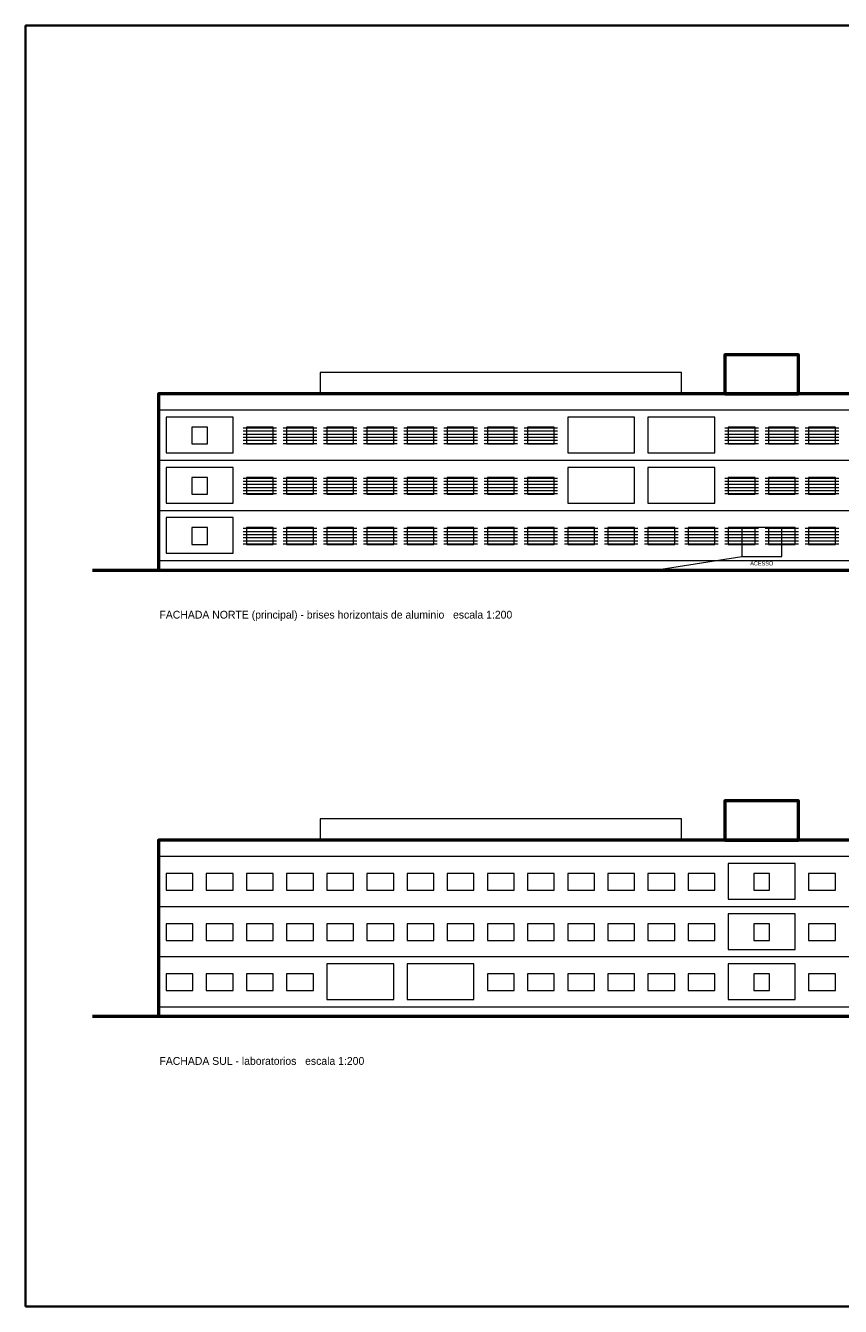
# Model space of a CAD drawing. Header units: metres. Extents: x -12 to 152, y -66 to 49.
# Tile 1 of 3: x -12 to 61, y -66 to 49. Entities that reach past the tile are written whole.
import ezdxf
from ezdxf.enums import TextEntityAlignment as Align

# ---------------------------------------------------------------- set-up
doc = ezdxf.new("R2010")
doc.units = ezdxf.units.M
doc.layers.add('ESQUADRIA', color=4, linetype='Continuous', lineweight=18, true_color=0x007f9f)
doc.layers.add('MOBILIA', color=9, linetype='Continuous', lineweight=13, true_color=0xa8a8a8)
for name, color, linetype, lineweight in [('FOLHA', 7, 'Continuous', 35), ('NOTA', 7, 'Continuous', 18), ('PAREDE', 7, 'Continuous', 50), ('TEXTO', 7, 'Continuous', 18)]:
    doc.layers.add(name, color=color, linetype=linetype, lineweight=lineweight)

msp = doc.modelspace()

# ---------------------------------------------------------------- linework, layer by layer
at = {"layer": 'ESQUADRIA'}
for points in [[(2.9, 11.3), (4.3, 11.3), (4.3, 12.8), (2.9, 12.8)], [(7.8, 11.3), (10.2, 11.3), (10.2, 12.8), (7.8, 12.8)], [(11.4, 11.3), (13.8, 11.3), (13.8, 12.8), (11.4, 12.8)], [(15, 11.3), (17.4, 11.3), (17.4, 12.8), (15, 12.8)], [(18.6, 11.3), (21, 11.3), (21, 12.8), (18.6, 12.8)], [(22.2, 11.3), (24.6, 11.3), (24.6, 12.8), (22.2, 12.8)], [(25.8, 11.3), (28.2, 11.3), (28.2, 12.8), (25.8, 12.8)], [(29.4, 11.3), (31.8, 11.3), (31.8, 12.8), (29.4, 12.8)], [(33, 11.3), (35.4, 11.3), (35.4, 12.8), (33, 12.8)], [(51, 11.3), (53.4, 11.3), (53.4, 12.8), (51, 12.8)], [(54.6, 11.3), (57, 11.3), (57, 12.8), (54.6, 12.8)], [(58.2, 11.3), (60.6, 11.3), (60.6, 12.8), (58.2, 12.8)], [(2.9, 6.8), (4.3, 6.8), (4.3, 8.3), (2.9, 8.3)], [(7.8, 6.8), (10.2, 6.8), (10.2, 8.3), (7.8, 8.3)], [(11.4, 6.8), (13.8, 6.8), (13.8, 8.3), (11.4, 8.3)], [(15, 6.8), (17.4, 6.8), (17.4, 8.3), (15, 8.3)], [(18.6, 6.8), (21, 6.8), (21, 8.3), (18.6, 8.3)], [(22.2, 6.8), (24.6, 6.8), (24.6, 8.3), (22.2, 8.3)], [(25.8, 6.8), (28.2, 6.8), (28.2, 8.3), (25.8, 8.3)], [(29.4, 6.8), (31.8, 6.8), (31.8, 8.3), (29.4, 8.3)], [(33, 6.8), (35.4, 6.8), (35.4, 8.3), (33, 8.3)], [(51, 6.8), (53.4, 6.8), (53.4, 8.3), (51, 8.3)], [(54.6, 6.8), (57, 6.8), (57, 8.3), (54.6, 8.3)], [(58.2, 6.8), (60.6, 6.8), (60.6, 8.3), (58.2, 8.3)], [(2.9, 2.3), (4.3, 2.3), (4.3, 3.8), (2.9, 3.8)], [(7.8, 2.3), (10.2, 2.3), (10.2, 3.8), (7.8, 3.8)], [(11.4, 2.3), (13.8, 2.3), (13.8, 3.8), (11.4, 3.8)], [(15, 2.3), (17.4, 2.3), (17.4, 3.8), (15, 3.8)], [(18.6, 2.3), (21, 2.3), (21, 3.8), (18.6, 3.8)], [(22.2, 2.3), (24.6, 2.3), (24.6, 3.8), (22.2, 3.8)], [(25.8, 2.3), (28.2, 2.3), (28.2, 3.8), (25.8, 3.8)], [(29.4, 2.3), (31.8, 2.3), (31.8, 3.8), (29.4, 3.8)], [(33, 2.3), (35.4, 2.3), (35.4, 3.8), (33, 3.8)], [(36.6, 2.3), (39, 2.3), (39, 3.8), (36.6, 3.8)], [(40.2, 2.3), (42.6, 2.3), (42.6, 3.8), (40.2, 3.8)], [(43.8, 2.3), (46.2, 2.3), (46.2, 3.8), (43.8, 3.8)], [(47.4, 2.3), (49.8, 2.3), (49.8, 3.8), (47.4, 3.8)], [(51, 2.3), (53.4, 2.3), (53.4, 3.8), (51, 3.8)], [(52.2, 1.2), (55.8, 1.2), (55.8, 3.8), (52.2, 3.8)], [(54.6, 2.3), (57, 2.3), (57, 3.8), (54.6, 3.8)], [(58.2, 2.3), (60.6, 2.3), (60.6, 3.8), (58.2, 3.8)], [(0.6, -28.7), (3, -28.7), (3, -27.2), (0.6, -27.2)], [(4.2, -28.7), (6.6, -28.7), (6.6, -27.2), (4.2, -27.2)], [(7.8, -28.7), (10.2, -28.7), (10.2, -27.2), (7.8, -27.2)], [(11.4, -28.7), (13.8, -28.7), (13.8, -27.2), (11.4, -27.2)], [(15, -28.7), (17.4, -28.7), (17.4, -27.2), (15, -27.2)], [(18.6, -28.7), (21, -28.7), (21, -27.2), (18.6, -27.2)], [(22.2, -28.7), (24.6, -28.7), (24.6, -27.2), (22.2, -27.2)], [(25.8, -28.7), (28.2, -28.7), (28.2, -27.2), (25.8, -27.2)], [(29.4, -28.7), (31.8, -28.7), (31.8, -27.2), (29.4, -27.2)], [(33, -28.7), (35.4, -28.7), (35.4, -27.2), (33, -27.2)], [(36.6, -28.7), (39, -28.7), (39, -27.2), (36.6, -27.2)], [(40.2, -28.7), (42.6, -28.7), (42.6, -27.2), (40.2, -27.2)], [(43.8, -28.7), (46.2, -28.7), (46.2, -27.2), (43.8, -27.2)], [(47.4, -28.7), (49.8, -28.7), (49.8, -27.2), (47.4, -27.2)], [(53.3, -28.7), (54.7, -28.7), (54.7, -27.2), (53.3, -27.2)], [(58.2, -28.7), (60.6, -28.7), (60.6, -27.2), (58.2, -27.2)], [(0.6, -33.2), (3, -33.2), (3, -31.7), (0.6, -31.7)], [(4.2, -33.2), (6.6, -33.2), (6.6, -31.7), (4.2, -31.7)], [(7.8, -33.2), (10.2, -33.2), (10.2, -31.7), (7.8, -31.7)], [(11.4, -33.2), (13.8, -33.2), (13.8, -31.7), (11.4, -31.7)], [(15, -33.2), (17.4, -33.2), (17.4, -31.7), (15, -31.7)], [(18.6, -33.2), (21, -33.2), (21, -31.7), (18.6, -31.7)], [(22.2, -33.2), (24.6, -33.2), (24.6, -31.7), (22.2, -31.7)], [(25.8, -33.2), (28.2, -33.2), (28.2, -31.7), (25.8, -31.7)], [(29.4, -33.2), (31.8, -33.2), (31.8, -31.7), (29.4, -31.7)], [(33, -33.2), (35.4, -33.2), (35.4, -31.7), (33, -31.7)], [(36.6, -33.2), (39, -33.2), (39, -31.7), (36.6, -31.7)], [(40.2, -33.2), (42.6, -33.2), (42.6, -31.7), (40.2, -31.7)], [(43.8, -33.2), (46.2, -33.2), (46.2, -31.7), (43.8, -31.7)], [(47.4, -33.2), (49.8, -33.2), (49.8, -31.7), (47.4, -31.7)], [(53.3, -33.2), (54.7, -33.2), (54.7, -31.7), (53.3, -31.7)], [(58.2, -33.2), (60.6, -33.2), (60.6, -31.7), (58.2, -31.7)], [(0.6, -37.7), (3, -37.7), (3, -36.2), (0.6, -36.2)], [(4.2, -37.7), (6.6, -37.7), (6.6, -36.2), (4.2, -36.2)], [(7.8, -37.7), (10.2, -37.7), (10.2, -36.2), (7.8, -36.2)], [(11.4, -37.7), (13.8, -37.7), (13.8, -36.2), (11.4, -36.2)], [(29.4, -37.7), (31.8, -37.7), (31.8, -36.2), (29.4, -36.2)], [(33, -37.7), (35.4, -37.7), (35.4, -36.2), (33, -36.2)], [(36.6, -37.7), (39, -37.7), (39, -36.2), (36.6, -36.2)], [(40.2, -37.7), (42.6, -37.7), (42.6, -36.2), (40.2, -36.2)], [(43.8, -37.7), (46.2, -37.7), (46.2, -36.2), (43.8, -36.2)], [(47.4, -37.7), (49.8, -37.7), (49.8, -36.2), (47.4, -36.2)], [(53.3, -37.7), (54.7, -37.7), (54.7, -36.2), (53.3, -36.2)], [(58.2, -37.7), (60.6, -37.7), (60.6, -36.2), (58.2, -36.2)]]:
    msp.add_lwpolyline(points, close=True, dxfattribs=at)
at = {"layer": 'FOLHA'}
msp.add_lwpolyline([(-12, -66), (152.2, -66), (152.2, 48.8), (-12, 48.8)], close=True, dxfattribs=at)
at = {"layer": 'MOBILIA'}
for p, q in [((0, 14.35), (108, 14.35)), ((7.5, 12.75), (10.5, 12.75)), ((11.1, 12.75), (14.1, 12.75)), ((14.7, 12.75), (17.7, 12.75)), ((18.3, 12.75), (21.3, 12.75)), ((21.9, 12.75), (24.9, 12.75)), ((25.5, 12.75), (28.5, 12.75)), ((29.1, 12.75), (32.1, 12.75)), ((32.7, 12.75), (35.7, 12.75)), ((50.7, 12.75), (53.7, 12.75)), ((54.3, 12.75), (57.3, 12.75)), ((57.9, 12.75), (60.9, 12.75)), ((7.5, 12.47), (10.5, 12.47)), ((7.5, 12.19), (10.5, 12.19)), ((7.5, 11.91), (10.5, 11.91)), ((7.5, 11.63), (10.5, 11.63)), ((11.1, 12.47), (14.1, 12.47)), ((11.1, 12.19), (14.1, 12.19)), ((11.1, 11.91), (14.1, 11.91)), ((11.1, 11.63), (14.1, 11.63)), ((14.7, 12.47), (17.7, 12.47)), ((14.7, 12.19), (17.7, 12.19)), ((14.7, 11.91), (17.7, 11.91)), ((14.7, 11.63), (17.7, 11.63)), ((18.3, 12.47), (21.3, 12.47)), ((18.3, 12.19), (21.3, 12.19)), ((18.3, 11.91), (21.3, 11.91)), ((18.3, 11.63), (21.3, 11.63)), ((21.9, 12.47), (24.9, 12.47)), ((21.9, 12.19), (24.9, 12.19)), ((21.9, 11.91), (24.9, 11.91)), ((21.9, 11.63), (24.9, 11.63)), ((25.5, 12.47), (28.5, 12.47)), ((25.5, 12.19), (28.5, 12.19)), ((25.5, 11.91), (28.5, 11.91)), ((25.5, 11.63), (28.5, 11.63)), ((29.1, 12.47), (32.1, 12.47)), ((29.1, 12.19), (32.1, 12.19)), ((29.1, 11.91), (32.1, 11.91)), ((29.1, 11.63), (32.1, 11.63)), ((32.7, 12.47), (35.7, 12.47)), ((32.7, 12.19), (35.7, 12.19)), ((32.7, 11.91), (35.7, 11.91)), ((32.7, 11.63), (35.7, 11.63)), ((50.7, 12.47), (53.7, 12.47)), ((50.7, 12.19), (53.7, 12.19)), ((50.7, 11.91), (53.7, 11.91)), ((50.7, 11.63), (53.7, 11.63)), ((54.3, 12.47), (57.3, 12.47)), ((54.3, 12.19), (57.3, 12.19)), ((54.3, 11.91), (57.3, 11.91)), ((54.3, 11.63), (57.3, 11.63)), ((57.9, 12.47), (60.9, 12.47)), ((57.9, 12.19), (60.9, 12.19)), ((57.9, 11.91), (60.9, 11.91)), ((57.9, 11.63), (60.9, 11.63)), ((7.5, 11.35), (10.5, 11.35)), ((11.1, 11.35), (14.1, 11.35)), ((14.7, 11.35), (17.7, 11.35)), ((18.3, 11.35), (21.3, 11.35)), ((21.9, 11.35), (24.9, 11.35)), ((25.5, 11.35), (28.5, 11.35)), ((29.1, 11.35), (32.1, 11.35)), ((32.7, 11.35), (35.7, 11.35)), ((50.7, 11.35), (53.7, 11.35)), ((54.3, 11.35), (57.3, 11.35)), ((57.9, 11.35), (60.9, 11.35)), ((0, 9.85), (108, 9.85)), ((7.5, 8.25), (10.5, 8.25)), ((11.1, 8.25), (14.1, 8.25)), ((14.7, 8.25), (17.7, 8.25)), ((18.3, 8.25), (21.3, 8.25)), ((21.9, 8.25), (24.9, 8.25)), ((25.5, 8.25), (28.5, 8.25)), ((29.1, 8.25), (32.1, 8.25)), ((32.7, 8.25), (35.7, 8.25)), ((50.7, 8.25), (53.7, 8.25)), ((54.3, 8.25), (57.3, 8.25)), ((57.9, 8.25), (60.9, 8.25)), ((7.5, 7.97), (10.5, 7.97)), ((7.5, 7.69), (10.5, 7.69)), ((7.5, 7.41), (10.5, 7.41)), ((7.5, 7.13), (10.5, 7.13)), ((11.1, 7.97), (14.1, 7.97)), ((11.1, 7.69), (14.1, 7.69)), ((11.1, 7.41), (14.1, 7.41)), ((11.1, 7.13), (14.1, 7.13)), ((14.7, 7.97), (17.7, 7.97)), ((14.7, 7.69), (17.7, 7.69)), ((14.7, 7.41), (17.7, 7.41)), ((14.7, 7.13), (17.7, 7.13)), ((18.3, 7.97), (21.3, 7.97)), ((18.3, 7.69), (21.3, 7.69)), ((18.3, 7.41), (21.3, 7.41)), ((18.3, 7.13), (21.3, 7.13)), ((21.9, 7.97), (24.9, 7.97)), ((21.9, 7.69), (24.9, 7.69)), ((21.9, 7.41), (24.9, 7.41)), ((21.9, 7.13), (24.9, 7.13)), ((25.5, 7.97), (28.5, 7.97)), ((25.5, 7.69), (28.5, 7.69)), ((25.5, 7.41), (28.5, 7.41)), ((25.5, 7.13), (28.5, 7.13)), ((29.1, 7.97), (32.1, 7.97)), ((29.1, 7.69), (32.1, 7.69)), ((29.1, 7.41), (32.1, 7.41)), ((29.1, 7.13), (32.1, 7.13)), ((32.7, 7.97), (35.7, 7.97)), ((32.7, 7.69), (35.7, 7.69)), ((32.7, 7.41), (35.7, 7.41)), ((32.7, 7.13), (35.7, 7.13)), ((50.7, 7.97), (53.7, 7.97)), ((50.7, 7.69), (53.7, 7.69)), ((50.7, 7.41), (53.7, 7.41)), ((50.7, 7.13), (53.7, 7.13)), ((54.3, 7.97), (57.3, 7.97)), ((54.3, 7.69), (57.3, 7.69)), ((54.3, 7.41), (57.3, 7.41)), ((54.3, 7.13), (57.3, 7.13)), ((57.9, 7.97), (60.9, 7.97)), ((57.9, 7.69), (60.9, 7.69)), ((57.9, 7.41), (60.9, 7.41)), ((57.9, 7.13), (60.9, 7.13)), ((7.5, 6.85), (10.5, 6.85)), ((11.1, 6.85), (14.1, 6.85)), ((14.7, 6.85), (17.7, 6.85)), ((18.3, 6.85), (21.3, 6.85)), ((21.9, 6.85), (24.9, 6.85)), ((25.5, 6.85), (28.5, 6.85)), ((29.1, 6.85), (32.1, 6.85)), ((32.7, 6.85), (35.7, 6.85)), ((50.7, 6.85), (53.7, 6.85)), ((54.3, 6.85), (57.3, 6.85)), ((57.9, 6.85), (60.9, 6.85)), ((0, 5.35), (108, 5.35)), ((7.5, 3.75), (10.5, 3.75)), ((7.5, 3.47), (10.5, 3.47)), ((11.1, 3.75), (14.1, 3.75)), ((11.1, 3.47), (14.1, 3.47)), ((14.7, 3.75), (17.7, 3.75)), ((14.7, 3.47), (17.7, 3.47)), ((18.3, 3.75), (21.3, 3.75)), ((18.3, 3.47), (21.3, 3.47)), ((21.9, 3.75), (24.9, 3.75)), ((21.9, 3.47), (24.9, 3.47)), ((25.5, 3.75), (28.5, 3.75)), ((25.5, 3.47), (28.5, 3.47)), ((29.1, 3.75), (32.1, 3.75)), ((29.1, 3.47), (32.1, 3.47)), ((32.7, 3.75), (35.7, 3.75)), ((32.7, 3.47), (35.7, 3.47)), ((36.3, 3.75), (39.3, 3.75)), ((36.3, 3.47), (39.3, 3.47)), ((39.9, 3.75), (42.9, 3.75)), ((39.9, 3.47), (42.9, 3.47)), ((43.5, 3.75), (46.5, 3.75)), ((43.5, 3.47), (46.5, 3.47)), ((47.1, 3.75), (50.1, 3.75)), ((47.1, 3.47), (50.1, 3.47)), ((50.7, 3.75), (53.7, 3.75)), ((50.7, 3.47), (53.7, 3.47)), ((54.3, 3.75), (57.3, 3.75)), ((54.3, 3.47), (57.3, 3.47)), ((57.9, 3.75), (60.9, 3.75)), ((57.9, 3.47), (60.9, 3.47)), ((7.5, 3.19), (10.5, 3.19)), ((7.5, 2.91), (10.5, 2.91)), ((7.5, 2.63), (10.5, 2.63)), ((7.5, 2.35), (10.5, 2.35)), ((11.1, 3.19), (14.1, 3.19)), ((11.1, 2.91), (14.1, 2.91)), ((11.1, 2.63), (14.1, 2.63)), ((11.1, 2.35), (14.1, 2.35)), ((14.7, 3.19), (17.7, 3.19)), ((14.7, 2.91), (17.7, 2.91)), ((14.7, 2.63), (17.7, 2.63)), ((14.7, 2.35), (17.7, 2.35)), ((18.3, 3.19), (21.3, 3.19)), ((18.3, 2.91), (21.3, 2.91)), ((18.3, 2.63), (21.3, 2.63)), ((18.3, 2.35), (21.3, 2.35)), ((21.9, 3.19), (24.9, 3.19)), ((21.9, 2.91), (24.9, 2.91)), ((21.9, 2.63), (24.9, 2.63)), ((21.9, 2.35), (24.9, 2.35)), ((25.5, 3.19), (28.5, 3.19)), ((25.5, 2.91), (28.5, 2.91)), ((25.5, 2.63), (28.5, 2.63)), ((25.5, 2.35), (28.5, 2.35)), ((29.1, 3.19), (32.1, 3.19)), ((29.1, 2.91), (32.1, 2.91)), ((29.1, 2.63), (32.1, 2.63)), ((29.1, 2.35), (32.1, 2.35)), ((32.7, 3.19), (35.7, 3.19)), ((32.7, 2.91), (35.7, 2.91)), ((32.7, 2.63), (35.7, 2.63)), ((32.7, 2.35), (35.7, 2.35)), ((36.3, 3.19), (39.3, 3.19)), ((36.3, 2.91), (39.3, 2.91)), ((36.3, 2.63), (39.3, 2.63)), ((36.3, 2.35), (39.3, 2.35)), ((39.9, 3.19), (42.9, 3.19)), ((39.9, 2.91), (42.9, 2.91)), ((39.9, 2.63), (42.9, 2.63)), ((39.9, 2.35), (42.9, 2.35)), ((43.5, 3.19), (46.5, 3.19)), ((43.5, 2.91), (46.5, 2.91)), ((43.5, 2.63), (46.5, 2.63)), ((43.5, 2.35), (46.5, 2.35)), ((47.1, 3.19), (50.1, 3.19)), ((47.1, 2.91), (50.1, 2.91)), ((47.1, 2.63), (50.1, 2.63)), ((47.1, 2.35), (50.1, 2.35)), ((50.7, 3.19), (53.7, 3.19)), ((50.7, 2.91), (53.7, 2.91)), ((50.7, 2.63), (53.7, 2.63)), ((50.7, 2.35), (53.7, 2.35)), ((54.3, 3.19), (57.3, 3.19)), ((54.3, 2.91), (57.3, 2.91)), ((54.3, 2.63), (57.3, 2.63)), ((54.3, 2.35), (57.3, 2.35)), ((57.9, 3.19), (60.9, 3.19)), ((57.9, 2.91), (60.9, 2.91)), ((57.9, 2.63), (60.9, 2.63)), ((57.9, 2.35), (60.9, 2.35)), ((44.4, 0), (52.2, 1.2)), ((0, 0.85), (108, 0.85)), ((0, -25.65), (108, -25.65)), ((0, -30.15), (108, -30.15)), ((0, -34.65), (108, -34.65)), ((0, -39.15), (108, -39.15))]:
    msp.add_line(p, q, dxfattribs=at)
for points in [[(14.4, 15.8), (46.8, 15.8), (46.8, 17.7), (14.4, 17.7)], [(0.6, 10.5), (6.6, 10.5), (6.6, 13.7), (0.6, 13.7)], [(36.6, 10.5), (42.6, 10.5), (42.6, 13.7), (36.6, 13.7)], [(43.8, 10.5), (49.8, 10.5), (49.8, 13.7), (43.8, 13.7)], [(0.6, 6), (6.6, 6), (6.6, 9.2), (0.6, 9.2)], [(36.6, 6), (42.6, 6), (42.6, 9.2), (36.6, 9.2)], [(43.8, 6), (49.8, 6), (49.8, 9.2), (43.8, 9.2)], [(0.6, 1.5), (6.6, 1.5), (6.6, 4.7), (0.6, 4.7)], [(14.4, -24.2), (46.8, -24.2), (46.8, -22.3), (14.4, -22.3)], [(51, -29.5), (57, -29.5), (57, -26.3), (51, -26.3)], [(51, -34), (57, -34), (57, -30.8), (51, -30.8)], [(15, -38.5), (21, -38.5), (21, -35.3), (15, -35.3)], [(22.2, -38.5), (28.2, -38.5), (28.2, -35.3), (22.2, -35.3)], [(51, -38.5), (57, -38.5), (57, -35.3), (51, -35.3)]]:
    msp.add_lwpolyline(points, close=True, dxfattribs=at)
at = {"layer": 'PAREDE'}
for p, q in [((-6, 0), (114, 0)), ((-6, -40), (114, -40))]:
    msp.add_line(p, q, dxfattribs=at)
for points in [[(50.7, 15.8), (57.3, 15.8), (57.3, 19.3), (50.7, 19.3)], [(-0.1, 0), (108.1, 0), (108.1, 15.8), (-0.1, 15.8)], [(50.7, -24.2), (57.3, -24.2), (57.3, -20.7), (50.7, -20.7)], [(-0.1, -40), (108.1, -40), (108.1, -24.2), (-0.1, -24.2)]]:
    msp.add_lwpolyline(points, close=True, dxfattribs=at)

# ---------------------------------------------------------------- texts
at = {"layer": 'NOTA'}
for s, p in [('FACHADA NORTE (principal) - brises horizontais de aluminio   escala 1:200', (0, -4)), ('FACHADA SUL - laboratorios   escala 1:200', (0, -44))]:
    msp.add_text(s, height=0.7, dxfattribs=at).set_placement(p, align=Align.MIDDLE_LEFT)
at = {"layer": 'TEXTO'}
msp.add_text('ACESSO', height=0.36, dxfattribs=at).set_placement((54, 0.6), align=Align.MIDDLE_CENTER)

doc.saveas('drawing.dxf')
